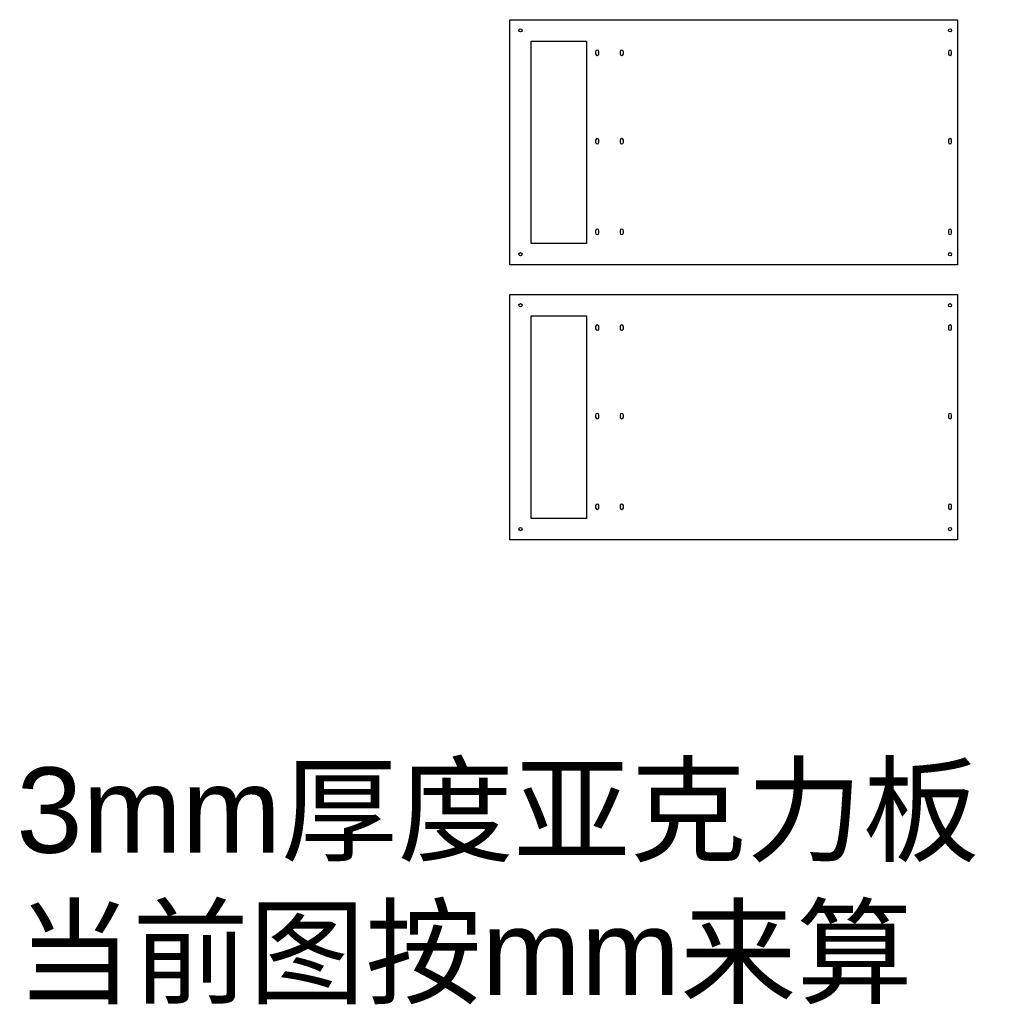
# Model space of a CAD drawing. Header units: inches. Extents: x 307 to 2515, y 391 to 2433.
# Tile 1 of 4: x 727 to 1639, y 391 to 1315. Entities that reach past the tile are written whole.
import ezdxf

# ---------------------------------------------------------------- set-up
doc = ezdxf.new("R2010")
doc.units = ezdxf.units.IN
doc.header["$MEASUREMENT"] = 0
doc.styles.get("Standard").update_dxf_attribs({"font": 'Arial.ttf'})

msp = doc.modelspace()

# ---------------------------------------------------------------- linework, layer by layer
for points in [[(1187.1, 1314.6), (1607.1, 1314.6), (1607.1, 1084.6), (1187.1, 1084.6)], [(1207.1, 1294.6), (1259.1, 1294.6), (1259.1, 1104.6), (1207.1, 1104.6)], [(1187.1, 1056.73), (1607.1, 1056.73), (1607.1, 826.73), (1187.1, 826.73)], [(1207.1, 1036.73), (1259.1, 1036.73), (1259.1, 846.73), (1207.1, 846.73)]]:
    msp.add_lwpolyline(points, close=True)
for points in [[(1267.6, 1284.6), (1267.6, 1282.6, 1), (1270.6, 1282.6), (1270.6, 1284.6, 1), (1267.6, 1284.6, -1)], [(1290.6, 1284.6), (1290.6, 1282.6, 1), (1293.6, 1282.6), (1293.6, 1284.6, 1), (1290.6, 1284.6, -1)], [(1598.48, 1284.6), (1598.48, 1282.6, 1), (1601.48, 1282.6), (1601.48, 1284.6, 1), (1598.48, 1284.6, -1)], [(1267.6, 1201.6), (1267.6, 1199.6, 1), (1270.6, 1199.6), (1270.6, 1201.6, 1), (1267.6, 1201.6, -1)], [(1290.6, 1201.6), (1290.6, 1199.6, 1), (1293.6, 1199.6), (1293.6, 1201.6, 1), (1290.6, 1201.6, -1)], [(1598.48, 1201.6), (1598.48, 1199.6, 1), (1601.48, 1199.6), (1601.48, 1201.6, 1), (1598.48, 1201.6, -1)], [(1267.6, 1116.6), (1267.6, 1114.6, 1), (1270.6, 1114.6), (1270.6, 1116.6, 1), (1267.6, 1116.6, -1)], [(1290.6, 1116.6), (1290.6, 1114.6, 1), (1293.6, 1114.6), (1293.6, 1116.6, 1), (1290.6, 1116.6, -1)], [(1598.48, 1116.6), (1598.48, 1114.6, 1), (1601.48, 1114.6), (1601.48, 1116.6, 1), (1598.48, 1116.6, -1)], [(1267.6, 1026.73), (1267.6, 1024.73, 1), (1270.6, 1024.73), (1270.6, 1026.73, 1), (1267.6, 1026.73, -1)], [(1290.6, 1026.73), (1290.6, 1024.73, 1), (1293.6, 1024.73), (1293.6, 1026.73, 1), (1290.6, 1026.73, -1)], [(1598.48, 1026.73), (1598.48, 1024.73, 1), (1601.48, 1024.73), (1601.48, 1026.73, 1), (1598.48, 1026.73, -1)], [(1267.6, 943.73), (1267.6, 941.73, 1), (1270.6, 941.73), (1270.6, 943.73, 1), (1267.6, 943.73, -1)], [(1290.6, 943.73), (1290.6, 941.73, 1), (1293.6, 941.73), (1293.6, 943.73, 1), (1290.6, 943.73, -1)], [(1598.48, 943.73), (1598.48, 941.73, 1), (1601.48, 941.73), (1601.48, 943.73, 1), (1598.48, 943.73, -1)], [(1267.6, 858.73), (1267.6, 856.73, 1), (1270.6, 856.73), (1270.6, 858.73, 1), (1267.6, 858.73, -1)], [(1290.6, 858.73), (1290.6, 856.73, 1), (1293.6, 856.73), (1293.6, 858.73, 1), (1290.6, 858.73, -1)], [(1598.48, 858.73), (1598.48, 856.73, 1), (1601.48, 856.73), (1601.48, 858.73, 1), (1598.48, 858.73, -1)]]:
    msp.add_lwpolyline(points, format="xyb")
for centre in [(1197.1, 1304.6), (1599.98, 1304.6), (1197.1, 1094.6), (1599.98, 1094.6), (1197.1, 1046.73), (1599.98, 1046.73), (1197.1, 836.73), (1599.98, 836.73)]:
    msp.add_circle(centre, 1.5)

# ---------------------------------------------------------------- texts
at = {"insert": (724.21, 613.13), "char_height": 80, "attachment_point": 1}
msp.add_mtext_dynamic_manual_height_columns('3mm{\\fArial Unicode MS|b0|i0|c134|p0;厚度亚克力板^J当前图按mm来算}', width=1209.4266, gutter_width=1, heights=[0], dxfattribs=at)

doc.saveas('drawing.dxf')
